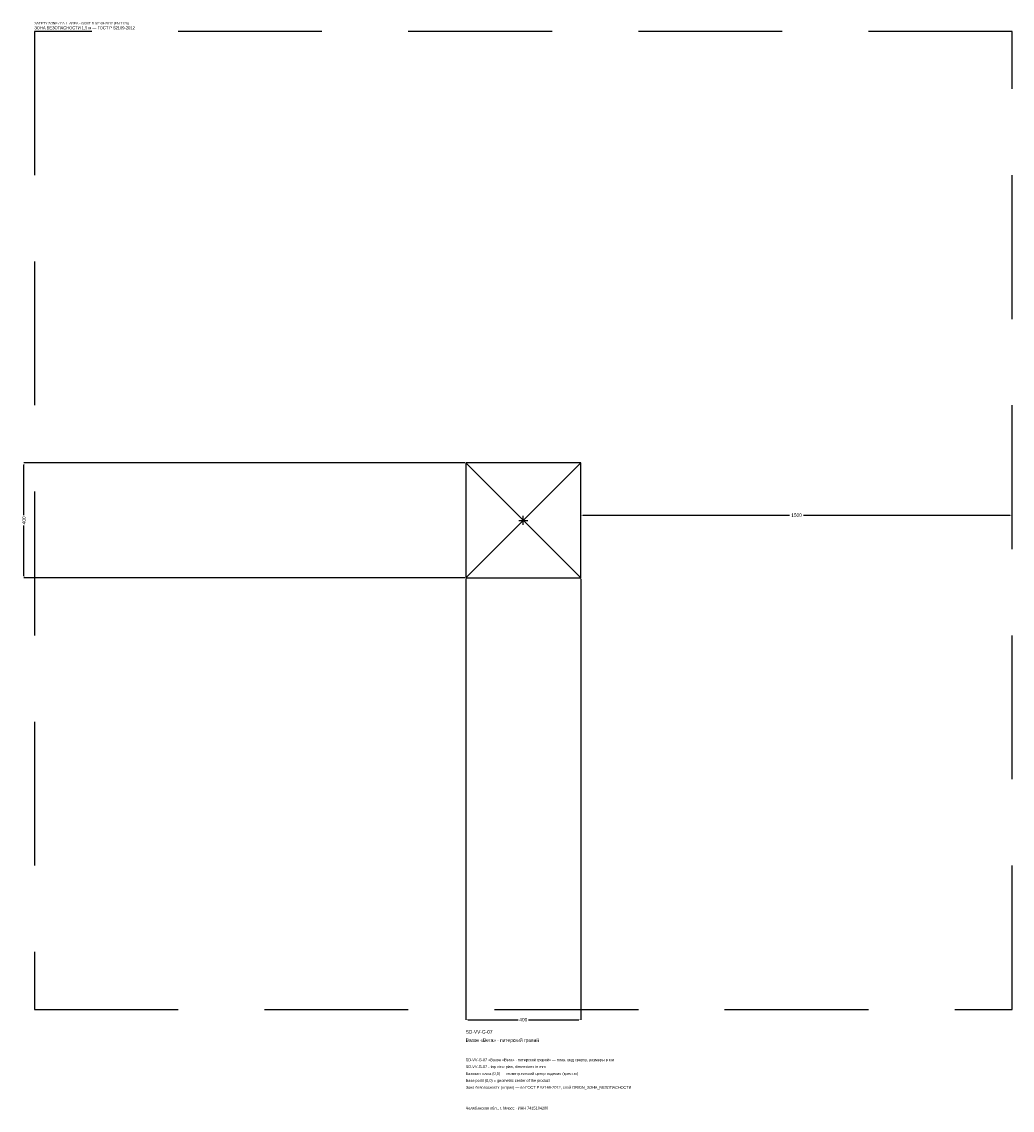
# Model space of a CAD drawing. Header units: metres. Extents: x -1744 to 1700, y -2050 to 1733.
import ezdxf

# ---------------------------------------------------------------- set-up
doc = ezdxf.new("R2010")
doc.units = ezdxf.units.M
doc.linetypes.add('DASHED', pattern=[800, 500, -300])
for name, color, linetype in [('ЗСК_ДАННЫЕ', 3, 'Continuous'), ('ЗСК_ЗОНА_БЕЗОПАСНОСТИ', 1, 'Continuous'), ('ЗСК_КОНТУР', 7, 'Continuous'), ('ЗСК_РАЗМЕРЫ', 8, 'Continuous')]:
    doc.layers.add(name, color=color, linetype=linetype)
doc.dimstyles.new('ORION', dxfattribs={"dimtxt": 12, "dimasz": 7.2, "dimexe": 1.25, "dimexo": 3.6, "dimtad": 1, "dimdec": 0, "dimcen": 2.5, "dimazin": 3, "dimtfac": 1, "dimtmove": 0, "dimatfit": 3})

# ---------------------------------------------------------------- blocks, each defined once
blk = doc.blocks.new('_CLOSEDFILLED')
at = {"color": 0, "linetype": 'BYBLOCK'}
blk.add_solid([(-1, 0.16), (0, 0), (-1, -0.16)], dxfattribs=at)
blk = doc.blocks.new('*D1')
for p, q in [((-200, -203.6), (-200, -1736)), ((200, -203.6), (200, -1736)), ((-192.8, -1736), (-18, -1736)), ((18, -1736), (192.8, -1736))]:
    blk.add_line(p, q)
at = {"layer": 'Defpoints'}
for p in [(-200, -200), (200, -200), (-200, -1736)]:
    blk.add_point(p, dxfattribs=at)
at = {"layer": 'ЗСК_РАЗМЕРЫ', "xscale": 7.199999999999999, "yscale": 7.199999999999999, "rotation": 180}
blk.add_blockref('_CLOSEDFILLED', (-200, -1736), dxfattribs=at)
at = {"layer": 'ЗСК_РАЗМЕРЫ', "xscale": 7.199999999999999, "yscale": 7.199999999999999}
blk.add_blockref('_CLOSEDFILLED', (200, -1736), dxfattribs=at)
at = {"layer": 'ЗСК_РАЗМЕРЫ', "insert": (0, -1736), "char_height": 12, "attachment_point": 5}
blk.add_mtext('400', dxfattribs=at)
blk = doc.blocks.new('*D2')
for p, q in [((-203.6, 200), (-1736, 200)), ((-1736, 18), (-1736, 192.8)), ((-1736, -192.8), (-1736, -18)), ((-203.6, -200), (-1736, -200))]:
    blk.add_line(p, q)
at = {"layer": 'Defpoints'}
for p in [(-200, 200), (-1736, -200), (-200, -200)]:
    blk.add_point(p, dxfattribs=at)
at = {"layer": 'ЗСК_РАЗМЕРЫ', "xscale": 7.199999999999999, "yscale": 7.199999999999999}
for p, rotation in [((-1736, 200), 90), ((-1736, -200), 270)]:
    blk.add_blockref('_CLOSEDFILLED', p, dxfattribs=dict(at, rotation=rotation))
at = {"layer": 'ЗСК_РАЗМЕРЫ', "insert": (-1736, 0), "char_height": 12, "attachment_point": 5, "rotation": 90}
blk.add_mtext('400', dxfattribs=at)
blk = doc.blocks.new('*D3')
for p, q in [((200, 3.6), (200, 18)), ((207.2, 18), (926, 18)), ((974, 18), (1692.8, 18)), ((1700, 3.6), (1700, 18))]:
    blk.add_line(p, q)
at = {"layer": 'Defpoints'}
for p in [(200, 18), (200, 0), (1700, 0)]:
    blk.add_point(p, dxfattribs=at)
at = {"layer": 'ЗСК_РАЗМЕРЫ', "xscale": 7.199999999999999, "yscale": 7.199999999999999, "rotation": 180}
blk.add_blockref('_CLOSEDFILLED', (200, 18), dxfattribs=at)
at = {"layer": 'ЗСК_РАЗМЕРЫ', "xscale": 7.199999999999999, "yscale": 7.199999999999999}
blk.add_blockref('_CLOSEDFILLED', (1700, 18), dxfattribs=at)
at = {"layer": 'ЗСК_РАЗМЕРЫ', "insert": (950, 18), "char_height": 12, "attachment_point": 5}
blk.add_mtext('1500', dxfattribs=at)
blk = doc.blocks.new('ОРИОН SD-VV-G-07 Вазон Вега · питерский гравий')
at = {"layer": 'ЗСК_ЗОНА_БЕЗОПАСНОСТИ', "linetype": 'DASHED'}
blk.add_lwpolyline([(-1700, -1700), (1700, -1700), (1700, 1700), (-1700, 1700)], close=True, dxfattribs=at)
at = {"layer": 'ЗСК_КОНТУР'}
for p, q in [((-200, -200), (200, 200)), ((-200, 200), (200, -200))]:
    blk.add_line(p, q, dxfattribs=at)
blk.add_lwpolyline([(-200, -200), (200, -200), (200, 200), (-200, 200)], close=True, dxfattribs=at)
at = {"layer": 'ЗСК_РАЗМЕРЫ'}
for p, q in [((-16, 0), (16, 0)), ((0, -16), (0, 16))]:
    blk.add_line(p, q, dxfattribs=at)
at = {"layer": 'ЗСК_ДАННЫЕ'}
for tag, p in [('АРТИКУЛ', (-200, -1784)), ('НАИМЕНОВАНИЕ', (-200, -1812.8))]:
    blk.add_attdef(tag, p, '', height=12, dxfattribs=at)
at = {"layer": 'ЗСК_ДАННЫЕ', "flags": 1}
for tag, p in [('ПРОИЗВОДИТЕЛЬ', (-200, -1841.6)), ('ТЕЛЕФОН', (-200, -1870.4)), ('САЙТ', (-200, -1928)), ('АДРЕС', (-200, -1956.8)), ('РЕКВИЗИТЫ', (-200, -1985.6)), ('ГАБАРИТЫ', (-200, -2014.4)), ('ЗОНА_БЕЗОПАСНОСТИ', (-200, -2043.2))]:
    blk.add_attdef(tag, p, '', height=12, dxfattribs=at)
at = {"layer": 'ЗСК_ЗОНА_БЕЗОПАСНОСТИ', "color": 1}
for s, height, p in [('SAFETY ZONE / FALL AREA - GOST R 52169-2012 (EN 1176)', 8.4, (-1700, 1724)), ('ЗОНА БЕЗОПАСНОСТИ 1,5 м — ГОСТ Р 52169-2012', 10.2, (-1700, 1707.2))]:
    blk.add_text(s, height=height, dxfattribs=at).set_placement(p)
at = {"layer": 'ЗСК_РАЗМЕРЫ'}
dim = blk.add_linear_dim(base=(-1736, -200), p1=(-200, -200), p2=(-200, 200), angle=90, dimstyle='ORION', dxfattribs=at)
dim.commit()
dim.dimension.update_dxf_attribs({"geometry": '*D2', "text_midpoint": (-1736, 0)})
for base, p1, p2, picture, middle in [((200, 18), (200, 0), (1700, 0), '*D3', (950, 18)), ((-200, -1736), (-200, -200), (200, -200), '*D1', (0, -1736))]:
    dim = blk.add_linear_dim(base=base, p1=p1, p2=p2, dimstyle='ORION', dxfattribs=at)
    dim.commit()
    dim.dimension.update_dxf_attribs({"geometry": picture, "text_midpoint": middle})

msp = doc.modelspace()

# ---------------------------------------------------------------- block references
msp.add_blockref('ОРИОН SD-VV-G-07 Вазон Вега · питерский гравий', (0, 0)).add_auto_attribs({'АРТИКУЛ': 'SD-VV-G-07', 'НАИМЕНОВАНИЕ': 'Вазон «Вега» · питерский гравий'})

# ---------------------------------------------------------------- texts
at = {"layer": 'ЗСК_ДАННЫЕ', "color": 3}
for s, p in [('SD-VV-G-07 «Вазон «Вега» · питерский гравий» — план, вид сверху, размеры в мм', (-200, -1880)), ('SD-VV-G-07 - top view plan, dimensions in mm', (-200, -1904)), ('Челябинская обл., г. Миасс · ИНН 7415104200', (-200, -2048))]:
    msp.add_text(s, height=9.6, dxfattribs=at).set_placement(p)
at = {"layer": 'ЗСК_ДАННЫЕ', "color": 7}
for s, p in [('Базовая точка (0,0) — геометрический центр изделия (крестик)', (-200, -1928)), ('Base point (0,0) = geometric center of the product', (-200, -1952))]:
    msp.add_text(s, height=9.6, dxfattribs=at).set_placement(p)
at = {"layer": 'ЗСК_ДАННЫЕ', "color": 1}
msp.add_text('Зона безопасности (штрих) — по ГОСТ Р 52169-2012, слой ORION_ЗОНА_БЕЗОПАСНОСТИ', height=9.6, dxfattribs=at).set_placement((-200, -1976))

doc.saveas('drawing.dxf')
